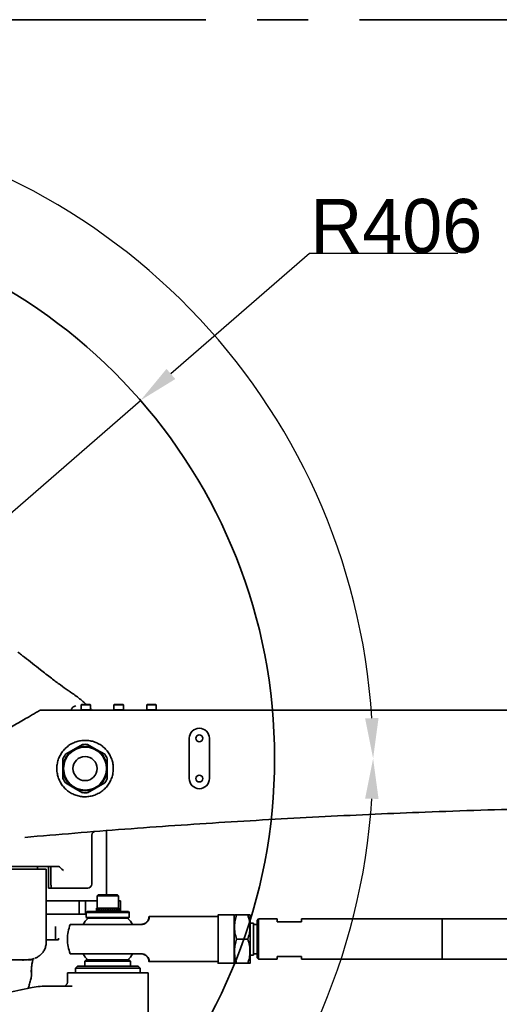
# Model space of a CAD drawing. Header units: millimetres. Extents: x 7702 to 16913, y -3294 to 4428.
# Tile 20 of 88: x 10723 to 11080, y -309 to 424. Entities that reach past the tile are written whole.
import ezdxf

# ---------------------------------------------------------------- set-up
doc = ezdxf.new("R2010")
doc.units = ezdxf.units.MM
doc.header["$LTSCALE"] = 6
doc.header["$PDSIZE"] = -1
doc.linetypes.add('CENTER', pattern=[50.8, 31.75, -6.35, 6.35, -6.35])
doc.layers.add('标注层', color=150, linetype='Continuous')
doc.layers.add('粗实线层', color=7, linetype='Continuous', lineweight=35)
doc.dimstyles.new('ISO-25', dxfattribs={"dimtxt": 40, "dimasz": 30, "dimexe": 10, "dimexo": 0.625, "dimtad": 1, "dimtoh": 1, "dimdec": 1, "dimtxsty": 'Standard', "dimcen": 2.5, "dimclrd": 1, "dimclre": 1, "dimclrt": 4, "dimadec": 0, "dimazin": 0, "dimtfac": 1, "dimtdec": 1, "dimtmove": 0, "dimatfit": 3, "dimfxl": 1, "dimarcsym": 0})

# ---------------------------------------------------------------- blocks, each defined once
blk = doc.blocks.new('*D31')
at = {"layer": 'Defpoints', "color": 0, "transparency": 16777216}
for p in [(12209.09, 290.79), (10506.46, -126.39)]:
    blk.add_point(p, dxfattribs=at)
at = {"layer": '标注层', "color": 1, "lineweight": -2, "transparency": 16777216}
blk.add_line((11413.82, 95.93), (12179.95, 283.65), dxfattribs=at)
at = {"layer": '标注层', "color": 1, "transparency": 16777216}
blk.add_solid([(12178.76, 288.51), (12181.14, 278.8), (12209.09, 290.79)], dxfattribs=at)
at = {"layer": '标注层', "color": 4, "transparency": 16777216, "insert": (11404.76, 135.54), "char_height": 40, "attachment_point": 1, "rotation": 13.76741}
blk.add_mtext('R1753', dxfattribs=at)
blk = doc.blocks.new('*D32')
at = {"layer": 'Defpoints', "color": 0, "transparency": 16777216}
for p in [(10812.7, 140.17), (10506.46, -126.39)]:
    blk.add_point(p, dxfattribs=at)
at = {"layer": '标注层', "color": 1, "lineweight": -2, "transparency": 16777216}
for p, q in [((10938.41, 249.59), (10835.33, 159.87)), ((11048.75, 249.59), (10938.41, 249.59)), ((10506.46, -126.39), (10812.7, 140.17))]:
    blk.add_line(p, q, dxfattribs=at)
at = {"layer": '标注层', "color": 1, "transparency": 16777216}
blk.add_solid([(10832.04, 163.64), (10838.61, 156.09), (10812.7, 140.17)], dxfattribs=at)
at = {"layer": '标注层', "color": 4, "transparency": 16777216, "insert": (10939.03, 290.21), "char_height": 40, "attachment_point": 1}
blk.add_mtext('R406', dxfattribs=at)
blk = doc.blocks.new('*D33')
at = {"layer": 'Defpoints', "color": 0, "transparency": 16777216}
for p in [(10769.83, 274.04), (8780.09, 178.02), (10106.62, -55.89), (8477.05, -126.39), (12376.05, -126.39)]:
    blk.add_point(p, dxfattribs=at)
at = {"layer": '标注层', "color": 1, "lineweight": -2, "transparency": 16777216}
blk.add_arc((10506.46, -126.39), 479.28, 3.58695, 166.41305, dxfattribs=at)
at = {"layer": '标注层', "color": 1, "transparency": 16777216}
for points in [[(10045.48, -14.82), (10035.7, -12.77), (10034.46, -43.16)], [(10989.8, -96.25), (10979.8, -96.56), (10985.74, -126.39)]]:
    blk.add_solid(points, dxfattribs=at)
at = {"layer": '标注层', "color": 4, "transparency": 16777216, "insert": (10453.55, 393.23), "char_height": 40, "attachment_point": 1, "rotation": 0.31398}
blk.add_mtext('{\\C3;170°}', dxfattribs=at)
blk = doc.blocks.new('*D34')
at = {"layer": 'Defpoints', "color": 0, "transparency": 16777216}
for p in [(8477.05, -126.39), (12376.05, -126.39), (10106.62, -196.89), (8780.09, -430.79), (10769.83, -526.82)]:
    blk.add_point(p, dxfattribs=at)
at = {"layer": '标注层', "color": 1, "lineweight": -2, "transparency": 16777216}
blk.add_arc((10506.46, -126.39), 479.28, 193.58695, 356.41305, dxfattribs=at)
at = {"layer": '标注层', "color": 1, "transparency": 16777216}
for points in [[(10979.8, -156.22), (10989.8, -156.53), (10985.74, -126.39)], [(10035.7, -240), (10045.48, -237.96), (10034.46, -209.61)]]:
    blk.add_solid(points, dxfattribs=at)
at = {"layer": '标注层', "color": 4, "transparency": 16777216, "insert": (10459.87, -565.42), "char_height": 40, "attachment_point": 1, "rotation": 0.45271}
blk.add_mtext('{\\C3;170°}', dxfattribs=at)

msp = doc.modelspace()

# ---------------------------------------------------------------- linework, layer by layer
at = {"color": 7, "linetype": 'Continuous', "lineweight": 35}
for p, q in [((10768.84, -86.09), (10768.49, -86.44)), ((10768.49, -86.44), (10768.49, -90.09)), ((10775.49, -86.44), (10768.49, -86.44)), ((10768.84, -86.09), (10775.14, -86.09)), ((10775.49, -86.44), (10775.14, -86.09)), ((10775.49, -90.09), (10775.49, -86.44)), ((10793.31, -86.09), (10792.96, -86.44)), ((10792.96, -86.44), (10792.96, -90.09)), ((10799.96, -86.44), (10792.96, -86.44)), ((10793.31, -86.09), (10799.61, -86.09)), ((10799.96, -86.44), (10799.61, -86.09)), ((10799.96, -90.09), (10799.96, -86.44)), ((10817.77, -86.09), (10817.42, -86.44)), ((10817.42, -86.44), (10817.42, -90.09)), ((10824.42, -86.44), (10817.42, -86.44)), ((10817.77, -86.09), (10824.07, -86.09)), ((10824.42, -86.44), (10824.07, -86.09)), ((10824.42, -90.09), (10824.42, -86.44)), ((10739.03, -90.39), (11354.67, -90.39)), ((10768.19, -90.09), (10768.19, -90.39)), ((10768.92, -90.09), (10768.19, -90.09)), ((10775.79, -90.09), (10768.92, -90.09)), ((10775.79, -90.39), (10775.79, -90.09)), ((10776.61, -90.39), (10776.17, -89.91)), ((10792.66, -90.09), (10792.66, -90.39)), ((10796.96, -90.09), (10792.66, -90.09)), ((10800.26, -90.09), (10796.96, -90.09)), ((10800.26, -90.39), (10800.26, -90.09)), ((10817.12, -90.09), (10817.12, -90.39)), ((10820.51, -90.09), (10817.12, -90.09)), ((10824.72, -90.09), (10820.51, -90.09)), ((10824.72, -90.39), (10824.72, -90.09)), ((10763.21, -119.6), (10769.55, -115.94)), ((10773.36, -115.94), (10779.71, -119.6)), ((10848.96, -111.39), (10848.96, -141.39)), ((10863.96, -141.39), (10863.96, -111.39)), ((10756.86, -123.26), (10763.21, -119.6)), ((10779.71, -119.6), (10786.05, -123.26)), ((10754.96, -133.89), (10754.96, -126.56)), ((10787.96, -126.56), (10787.96, -133.89)), ((10754.96, -141.21), (10754.96, -133.89)), ((10787.96, -133.89), (10787.96, -141.21)), ((10763.21, -148.18), (10756.86, -144.52)), ((10786.05, -144.52), (10779.71, -148.18)), ((10769.55, -151.84), (10763.21, -148.18)), ((10779.71, -148.18), (10773.36, -151.84)), ((10787.46, -227.89), (10787.46, -180.13)), ((10776.46, -219.89), (10776.46, -183.7)), ((10751.91, -206.89), (10558.96, -206.89)), ((10742.46, -208.89), (10570.46, -208.89)), ((10735.96, -208.89), (10735.96, -206.89)), ((10742.46, -263.89), (10742.46, -208.89)), ((10744.14, -222.89), (10744.14, -206.89)), ((10746.07, -209.89), (10746.07, -219.89)), ((10751.91, -206.89), (10751.93, -206.89)), ((10744.14, -222.89), (10746.55, -222.89)), ((10772.16, -222.89), (10746.55, -222.89)), ((10773.46, -222.89), (10772.16, -222.89)), ((10780.38, -232.39), (10742.46, -232.39)), ((10766.96, -242.39), (10766.96, -232.39)), ((10771.67, -232.39), (10771.67, -242.39)), ((10781.18, -227.89), (10780.38, -228.69)), ((10780.38, -228.69), (10780.38, -237.89)), ((10796.38, -228.69), (10780.38, -228.69)), ((10781.18, -227.89), (10795.58, -227.89)), ((10796.38, -228.69), (10795.58, -227.89)), ((10796.38, -237.89), (10796.38, -228.69)), ((10796.38, -232.39), (10797.89, -232.39)), ((10797.89, -240.39), (10797.89, -232.39)), ((10772.98, -240.39), (10772.38, -240.99)), ((10772.38, -240.99), (10772.38, -244.79)), ((10781.14, -240.99), (10772.38, -240.99)), ((10772.98, -240.39), (10781.42, -240.39)), ((10780.08, -237.89), (10780.08, -239.2)), ((10796.14, -237.89), (10780.08, -237.89)), ((10780.08, -239.2), (10780.08, -240.39)), ((10780.09, -239.23), (10780.09, -239.14)), ((10780.09, -239.14), (10780.09, -239.23)), ((10780.37, -239.23), (10780.37, -239.14)), ((10780.37, -239.14), (10780.37, -239.23)), ((10780.99, -239.23), (10780.99, -239.14)), ((10780.99, -239.14), (10780.99, -239.23)), ((10804.38, -240.99), (10781.14, -240.99)), ((10781.42, -240.39), (10803.78, -240.39)), ((10781.94, -239.23), (10781.94, -239.14)), ((10781.94, -239.14), (10781.94, -239.23)), ((10783.17, -239.23), (10783.17, -239.14)), ((10783.17, -239.14), (10783.17, -239.23)), ((10784.63, -239.23), (10784.63, -239.14)), ((10784.63, -239.14), (10784.63, -239.23)), ((10786.25, -239.23), (10786.25, -239.14)), ((10786.25, -239.14), (10786.25, -239.23)), ((10787.97, -239.23), (10787.97, -239.14)), ((10787.97, -239.14), (10787.97, -239.14)), ((10787.97, -239.14), (10787.97, -239.23)), ((10789.7, -239.23), (10789.7, -239.14)), ((10789.7, -239.14), (10789.7, -239.23)), ((10789.7, -239.23), (10789.7, -239.23)), ((10791.37, -239.23), (10791.37, -239.14)), ((10791.37, -239.14), (10791.37, -239.23)), ((10792.92, -239.23), (10792.92, -239.14)), ((10792.92, -239.14), (10792.92, -239.23)), ((10794.26, -239.23), (10794.26, -239.14)), ((10794.26, -239.14), (10794.26, -239.23)), ((10795.35, -239.23), (10795.35, -239.14)), ((10795.35, -239.14), (10795.35, -239.23)), ((10796.68, -237.89), (10796.14, -237.89)), ((10796.14, -239.23), (10796.14, -239.14)), ((10796.14, -239.14), (10796.14, -239.23)), ((10796.58, -239.23), (10796.58, -239.14)), ((10796.58, -239.14), (10796.58, -239.23)), ((10796.68, -239.2), (10796.68, -237.89)), ((10796.68, -240.39), (10796.68, -239.2)), ((10804.38, -240.99), (10803.78, -240.39)), ((10804.38, -244.79), (10804.38, -240.99)), ((10742.46, -242.39), (10751.69, -242.39)), ((10751.69, -242.39), (10772.38, -242.39)), ((10772.38, -244.79), (10772.98, -245.39)), ((10772.38, -244.79), (10781.14, -244.79)), ((10781.42, -245.39), (10772.98, -245.39)), ((10781.14, -244.79), (10804.38, -244.79)), ((10803.78, -245.39), (10781.42, -245.39)), ((10803.78, -245.39), (10804.38, -244.79)), ((10870.18, -244.14), (10819.21, -244.14)), ((10870.38, -278.69), (10870.38, -243.09)), ((10882.18, -242.89), (10870.58, -242.89)), ((10882.6, -242.89), (10882.38, -243.26)), ((10882.38, -278.69), (10882.38, -243.09)), ((10884.2, -242.89), (10892.56, -242.89)), ((10894.38, -243.26), (10894.16, -242.89)), ((10894.38, -260.89), (10894.38, -243.26)), ((10896.88, -248.89), (10894.38, -248.89)), ((10896.88, -272.89), (10896.88, -248.89)), ((10900.38, -245.89), (10899.38, -246.89)), ((10899.38, -274.89), (10899.38, -246.89)), ((10914.38, -245.89), (10900.38, -245.89)), ((10900.38, -245.89), (10900.38, -275.89)), ((10914.38, -247.89), (10914.38, -245.89)), ((10932.38, -247.89), (10914.38, -247.89)), ((11374.38, -245.89), (10932.38, -245.89)), ((10932.38, -245.89), (10932.38, -247.89)), ((11037.06, -245.89), (11037.06, -275.89)), ((10749.46, -261.39), (10749.46, -251.39)), ((10899.38, -249.89), (10896.88, -249.89)), ((10751.69, -261.39), (10751.69, -260.26)), ((10751.69, -260.26), (10751.7, -261.39)), ((10884.2, -260.89), (10892.56, -260.89)), ((10894.38, -278.51), (10894.38, -260.89)), ((10725.63, -276.5), (10724.86, -276.62)), ((10731.58, -275.98), (10731.58, -275.91)), ((10772.38, -276.39), (10771.38, -277.39)), ((10771.38, -277.39), (10771.38, -280.89)), ((10788.38, -277.39), (10771.38, -277.39)), ((10772.38, -276.39), (10788.38, -276.39)), ((10788.38, -276.39), (10804.38, -276.39)), ((10805.38, -277.39), (10788.38, -277.39)), ((10805.38, -277.39), (10804.38, -276.39)), ((10805.38, -280.89), (10805.38, -277.39)), ((10819.21, -277.64), (10870.18, -277.64)), ((10882.38, -278.51), (10882.6, -278.89)), ((10894.16, -278.89), (10894.38, -278.51)), ((10894.38, -272.89), (10896.88, -272.89)), ((10896.88, -271.89), (10899.38, -271.89)), ((10899.38, -274.89), (10900.38, -275.89)), ((10900.38, -275.89), (10914.38, -275.89)), ((10914.38, -273.89), (10932.38, -273.89)), ((10914.38, -275.89), (10914.38, -273.89)), ((10932.38, -273.89), (10932.38, -275.89)), ((10932.38, -275.89), (11374.38, -275.89)), ((10731.58, -287.36), (10731.58, -282.75)), ((10765.88, -280.89), (10764.38, -282.39)), ((10764.38, -282.39), (10764.38, -285.89)), ((10788.38, -282.39), (10764.38, -282.39)), ((10765.88, -280.89), (10788.38, -280.89)), ((10788.38, -280.89), (10810.88, -280.89)), ((10812.38, -282.39), (10788.38, -282.39)), ((10812.38, -282.39), (10810.88, -280.89)), ((10812.38, -285.89), (10812.38, -282.39)), ((10870.58, -278.89), (10882.18, -278.89)), ((10884.2, -278.89), (10892.56, -278.89)), ((10731.57, -287.35), (10731.58, -287.35)), ((10758.38, -285.89), (10758.38, -292.89)), ((10758.38, -285.89), (10818.38, -285.89)), ((10818.38, -321.89), (10818.38, -285.89)), ((10742.56, -295.89), (10761.32, -295.89)), ((10761.78, -295.93), (10761.32, -295.89))]:
    msp.add_line(p, q, dxfattribs=at)
at = {"color": 7, "linetype": 'Continuous', "lineweight": 35, "flags": 128}
for points in [[(10776.19, -89.88), (10776.13, -89.82), (10775.49, -89.31)], [(10813.04, -249.89), (10811.44, -249.89), (10809.54, -249.89), (10807.37, -249.89), (10804.96, -249.89), (10802.33, -249.89), (10799.52, -249.89), (10796.57, -249.89), (10793.52, -249.89), (10790.4, -249.89), (10787.25, -249.89), (10784.12, -249.89), (10781.05, -249.89), (10778.06, -249.89), (10775.21, -249.89), (10772.53, -249.89), (10770.05, -249.89), (10767.81, -249.89), (10765.83, -249.89), (10764.14, -249.89), (10762.76, -249.89), (10761.71, -249.89), (10761.01, -249.89), (10760.65, -249.89), (10760.61, -249.89)], [(10813.09, -249.9), (10813.07, -249.89), (10813.04, -249.89)], [(10733.59, -275.35), (10732.94, -275.59), (10732.51, -275.73)], [(10737.75, -272.96), (10738.03, -272.75), (10738.71, -272.12), (10738.79, -272.03), (10738.83, -271.99), (10738.85, -271.97), (10738.86, -271.96), (10738.87, -271.96), (10738.87, -271.96), (10738.87, -271.95), (10738.87, -271.95), (10738.87, -271.95), (10738.87, -271.95), (10738.87, -271.95), (10738.87, -271.95), (10738.87, -271.95)], [(10760.61, -271.89), (10760.65, -271.89), (10761.01, -271.89), (10761.71, -271.89), (10762.76, -271.89), (10764.14, -271.89), (10765.83, -271.89), (10767.81, -271.89), (10770.05, -271.89), (10772.53, -271.89), (10775.21, -271.89), (10778.06, -271.89), (10781.05, -271.89), (10784.12, -271.89), (10787.25, -271.89), (10790.4, -271.89), (10793.52, -271.89), (10796.57, -271.89), (10799.52, -271.89), (10802.33, -271.89), (10804.96, -271.89), (10807.37, -271.89), (10809.54, -271.89), (10811.44, -271.89), (10813.04, -271.89)], [(10813.09, -271.88), (10813.07, -271.89), (10813.04, -271.89)]]:
    msp.add_lwpolyline(points, dxfattribs=at)
at = {"color": 7, "linetype": 'Continuous', "lineweight": 35}
for centre, radius in [((10856.46, -111.39), 2.5), ((10771.46, -133.89), 16), ((10771.46, -133.89), 9), ((10856.46, -141.39), 2.5)]:
    msp.add_circle(centre, radius, dxfattribs=at)
for centre, radius, start, end in [((10739.03, -93.39), 3, 90, 120), ((10856.46, -111.39), 7.5, 0, 180), ((10771.46, -133.89), 18.05, 83.93619, 96.06381), ((10771.46, -133.89), 16.5, 120, 180), ((10771.46, -133.89), 18.05, 143.93619, 156.06381), ((10771.46, -133.89), 16.5, 60, 120), ((10771.46, -133.89), 16.5, 0, 60), ((10771.46, -133.89), 18.05, 23.93619, 36.06381), ((10771.46, -133.89), 16.5, 180, 240), ((10771.46, -133.89), 16.5, 300, 0), ((10771.46, -133.89), 18.05, 203.93619, 216.06381), ((10771.46, -133.89), 18.05, 323.93619, 336.06381), ((10856.46, -141.39), 7.5, 180, 0), ((10771.46, -133.89), 16.5, 240, 300), ((10771.46, -133.89), 18.05, 263.93619, 276.06381), ((10773.46, -219.89), 3, 270, 0), ((10788.38, -260.89), 21.43, 133.88949, 149.11617), ((10773.66, -245.59), 0.2, 90, 133.88949), ((10803.1, -245.59), 0.2, 46.11051, 90), ((10788.38, -260.89), 21.43, 30.88591, 46.11051), ((10870.18, -243.94), 0.2, 270, 0), ((10870.58, -243.09), 0.2, 90, 180), ((10882.18, -243.09), 0.2, 0, 90), ((10788.38, -260.89), 30, 158.75135, 180), ((10760.61, -250.09), 0.2, 90, 158.75135), ((10788.38, -260.89), 30, 180, 201.24865), ((10728.29, -262.45), 13.94, 272.5508, 287.74497), ((10760.61, -271.69), 0.2, 201.24865, 270), ((10788.38, -260.89), 21.43, 210.88383, 226.11051), ((10773.66, -276.19), 0.2, 226.11051, 270), ((10803.1, -276.19), 0.2, 270, 313.88949), ((10788.38, -260.89), 21.43, 313.88949, 329.11617), ((10870.18, -277.84), 0.2, 0, 90), ((10870.58, -278.69), 0.2, 180, 270), ((10882.18, -278.69), 0.2, 270, 0), ((10755.38, -292.89), 3, 270, 0)]:
    msp.add_arc(centre, radius, start, end, dxfattribs=at)
for centre, major_axis, ratio, start_param, end_param in [((10754.86, -209.89), (-2.99, 2.99), 0.087489, 4.625123, 6.166064), ((10788.38, -239.23), (8.3, -0.02), 0.052075, 3.141742, 3.196656), ((10788.38, -239.14), (8.3, 0.07), 0.051531, 3.141178, 3.196289), ((10788.38, -239.23), (8.3, -0.11), 0.050333, 3.197194, 3.406633), ((10788.38, -239.14), (8.3, -0.02), 0.052074, 3.196854, 3.406293), ((10788.38, -239.23), (8.3, -0.2), 0.046382, 3.407052, 3.616491), ((10788.38, -239.14), (8.3, -0.11), 0.05033, 3.406831, 3.616271), ((10788.38, -239.23), (8.3, -0.27), 0.040403, 3.616718, 3.826157), ((10788.38, -239.14), (8.3, -0.2), 0.046378, 3.616689, 3.826128), ((10788.38, -239.23), (8.3, -0.34), 0.032664, 3.826153, 4.035592), ((10788.38, -239.14), (8.3, -0.27), 0.040397, 3.826355, 4.035794), ((10788.38, -239.23), (8.3, -0.39), 0.023508, 4.035359, 4.244798), ((10788.38, -239.14), (8.3, -0.34), 0.032656, 4.035789, 4.245229), ((10788.38, -239.23), (8.3, -0.42), 0.013336, 4.244376, 4.453816), ((10788.38, -239.14), (8.3, -0.39), 0.023498, 4.244995, 4.454435), ((10788.38, -239.23), (8.3, -0.43), 0.002589, 4.453278, 4.662718), ((10788.38, -239.14), (8.3, -0.42), 0.013326, 4.454012, 4.663452), ((10788.38, -239.23), (8.3, -0.43), 0.008268, 1.411589, 1.621028), ((10788.38, -239.14), (8.3, -0.43), 0.002579, 4.662914, 4.872354), ((10788.38, -239.23), (8.3, -0.4), 0.01877, 1.202637, 1.412076), ((10788.38, -239.14), (8.3, -0.43), 0.008278, 1.201952, 1.411392), ((10788.38, -239.23), (8.3, -0.36), 0.028462, 0.993528, 1.202967), ((10788.38, -239.14), (8.3, -0.4), 0.01878, 0.993, 1.20244), ((10788.38, -239.23), (8.3, -0.31), 0.036922, 0.784204, 0.993644), ((10788.38, -239.14), (8.3, -0.36), 0.028471, 0.783891, 0.993331), ((10788.38, -239.23), (8.3, -0.24), 0.043777, 0.574646, 0.784085), ((10788.38, -239.14), (8.3, -0.31), 0.03693, 0.574568, 0.784007), ((10788.38, -239.23), (8.3, -0.15), 0.04872, 0.364872, 0.574312), ((10788.38, -239.14), (8.3, -0.24), 0.043783, 0.365009, 0.574448), ((10788.38, -239.23), (8.3, -0.07), 0.051529, 0.154941, 0.36438), ((10788.38, -239.14), (8.3, -0.15), 0.048724, 0.155235, 0.364674), ((10788.38, -239.23), (8.3, 0.02), 0.052075, 6.283036, 6.437562), ((10788.38, -239.14), (8.3, -0.07), 0.051531, 0.000414, 0.154743), ((10495.09, -323.77), (802.99, 165.08), 0.027218, 4.95617, 5.004667)]:
    msp.add_ellipse(centre, major_axis=major_axis, ratio=ratio, start_param=start_param, end_param=end_param, dxfattribs=at)
for points, knots in [([(10724.22, -49.3), (10724.19, -49.28), (10723.3, -48.57), (10722.37, -47.85), (10721.46, -47.16)], [0, 0, 0, 0, 0.027508, 1, 1, 1, 1]), ([(10759.12, -75.89), (10759.07, -75.85), (10757.01, -74.49), (10752.82, -71.45), (10745.92, -66.3), (10736.99, -59.38), (10729.6, -53.56), (10724.9, -49.85), (10724.21, -49.3)], [0, 0, 0, 0, 0.004535, 0.16682, 0.356592, 0.597405, 0.940719, 1, 1, 1, 1]), ([(10760.64, -76.9), (10760.54, -76.84), (10760.04, -76.5), (10759.55, -76.16), (10759.15, -75.89)], [0, 0, 0, 0, 0.199957, 1, 1, 1, 1]), ([(10772.28, -86.09), (10772.22, -86.03), (10771.24, -85.09), (10769.08, -83.21), (10765.75, -80.53), (10762.92, -78.43), (10761.11, -77.24), (10760.61, -76.91)], [0, 0, 0, 0, 0.01947, 0.304103, 0.59497, 0.887748, 1, 1, 1, 1]), ([(10761.12, -90.39), (10761.2, -90.1), (10761.41, -89.39), (10762.17, -88.4), (10763.24, -87.56), (10764.09, -87.24), (10764.52, -87.15), (10764.54, -87.15)], [0, 0, 0, 0, 0.185425, 0.450788, 0.716193, 0.988185, 1, 1, 1, 1]), ([(10716.74, -102.79), (10718.44, -101.81), (10721.84, -99.84), (10726.33, -97.26), (10730.14, -95.05), (10732.77, -93.53), (10734.72, -92.41), (10736.16, -91.58), (10737.29, -90.92), (10737.45, -90.83), (10737.53, -90.79)], [0, 0, 0, 0, 0.201564, 0.402965, 0.54193, 0.680566, 0.755532, 0.830325, 0.924719, 1, 1, 1, 1]), ([(10792.46, -133.89), (10792.4, -132.71), (10792.28, -130.35), (10791.36, -126.91), (10789.91, -123.67), (10787.94, -120.71), (10785.49, -118.14), (10782.65, -116), (10779.49, -114.38), (10776.1, -113.3), (10772.58, -112.82), (10769.03, -112.93), (10765.54, -113.64), (10762.22, -114.92), (10759.17, -116.74), (10756.46, -119.05), (10754.18, -121.78), (10752.39, -124.85), (10751.15, -128.18), (10750.47, -131.67), (10750.4, -135.22), (10750.92, -138.74), (10752.03, -142.11), (10753.68, -145.26), (10755.85, -148.08), (10758.44, -150.5), (10761.42, -152.44), (10764.67, -153.87), (10768.13, -154.72), (10771.67, -154.99), (10775.21, -154.65), (10778.65, -153.73), (10781.87, -152.23), (10784.81, -150.23), (10787.36, -147.75), (10789.47, -144.88), (10791.05, -141.7), (10792.21, -138.02), (10792.37, -135.36), (10792.46, -133.89)], [0, 0, 0, 0, 0.026821, 0.053642, 0.080463, 0.107283, 0.134115, 0.160946, 0.187799, 0.214652, 0.241522, 0.268393, 0.295269, 0.322146, 0.349016, 0.375885, 0.40274, 0.429594, 0.456432, 0.483269, 0.510094, 0.53692, 0.563741, 0.590563, 0.617391, 0.644219, 0.671062, 0.697904, 0.724764, 0.751623, 0.778496, 0.805369, 0.832246, 0.859122, 0.885988, 0.912854, 0.9397, 0.966546, 1, 1, 1, 1]), ([(11354.68, -162.68), (11340.97, -162.49), (11313.54, -162.1), (11272.35, -161.87), (11231.13, -161.89), (11189.86, -162.21), (11148.55, -162.8), (11107.2, -163.68), (11065.83, -164.84), (11013.43, -166.67), (10950, -169.49), (10875.53, -173.73), (10801.03, -178.83), (10751.38, -183.01), (10726.55, -185.1)], [0, 0, 0, 0, 0.065725, 0.13145, 0.197197, 0.262945, 0.328761, 0.394578, 0.460417, 0.526257, 0.644625, 0.762993, 0.881497, 1, 1, 1, 1]), ([(10776.48, -183.7), (10776.47, -183.65), (10776.43, -183.3), (10776.6, -182.69), (10776.94, -182), (10777.38, -181.5), (10777.84, -181.15), (10778.27, -180.93), (10778.56, -180.82), (10778.7, -180.79), (10778.71, -180.79)], [0, 0, 0, 0, 0.038618, 0.265802, 0.457563, 0.624614, 0.769566, 0.892073, 0.990167, 1, 1, 1, 1]), ([(10745.5, -206.89), (10745.57, -206.92), (10745.71, -206.99), (10745.88, -207.5), (10746, -208.27), (10746.07, -209.11), (10746.07, -209.67), (10746.07, -209.89)], [0, 0, 0, 0, 0.214661, 0.429326, 0.643929, 0.85856, 1, 1, 1, 1]), ([(10746.55, -222.89), (10746.5, -222.86), (10746.4, -222.79), (10746.26, -222.27), (10746.15, -221.51), (10746.08, -220.67), (10746.08, -220.11), (10746.07, -219.89)], [0, 0, 0, 0, 0.214661, 0.429326, 0.643929, 0.85856, 1, 1, 1, 1]), ([(10819.21, -244.14), (10819.21, -244.21), (10819.21, -244.33), (10819.1, -245.29), (10818.71, -246.5), (10817.99, -247.69), (10817.02, -248.67), (10815.9, -249.39), (10814.66, -249.85), (10813.8, -249.92), (10813.37, -249.96)], [0, 0, 0, 0, 0.198724, 0.386167, 0.542057, 0.664309, 0.763277, 0.848399, 0.926011, 1, 1, 1, 1]), ([(10819.01, -244.33), (10819.01, -244.4), (10819.01, -244.52), (10818.91, -245.43), (10818.53, -246.58), (10817.83, -247.72), (10816.9, -248.66), (10815.81, -249.34), (10814.62, -249.79), (10813.78, -249.85), (10813.37, -249.89)], [0, 0, 0, 0, 0.200621, 0.389373, 0.545658, 0.66761, 0.765903, 0.850187, 0.926906, 1, 1, 1, 1]), ([(10819.01, -244.33), (10819.02, -244.31), (10819.02, -244.27), (10819.05, -244.22), (10819.07, -244.2), (10819.08, -244.19)], [0, 0, 0, 0, 0.479376, 0.737018, 1, 1, 1, 1]), ([(10819.22, -244.14), (10819.19, -244.14), (10819.15, -244.14), (10819.11, -244.17), (10819.09, -244.19), (10819.08, -244.19)], [0, 0, 0, 0, 0.47938, 0.737021, 1, 1, 1, 1]), ([(10884.2, -260.89), (10883.74, -259.33), (10882.8, -256.17), (10882.46, -251.49), (10882.96, -247.01), (10883.79, -244.27), (10884.2, -242.89)], [0, 0, 0, 0, 0.26461, 0.534957, 0.765348, 1, 1, 1, 1]), ([(10884.2, -242.89), (10883.97, -242.89), (10883.28, -242.89), (10882.61, -242.89), (10882.69, -242.89), (10882.71, -242.89)], [0, 0, 0, 0, 0.259631, 0.758783, 1, 1, 1, 1]), ([(10892.56, -242.89), (10893.02, -244.45), (10893.96, -247.61), (10894.3, -252.29), (10893.8, -256.76), (10892.97, -259.5), (10892.56, -260.89)], [0, 0, 0, 0, 0.26461, 0.534957, 0.765348, 1, 1, 1, 1]), ([(10894.05, -242.89), (10894.08, -242.89), (10894.15, -242.89), (10893.49, -242.89), (10892.79, -242.89), (10892.56, -242.89)], [0, 0, 0, 0, 0.228377, 0.740364, 1, 1, 1, 1]), ([(10813.28, -249.89), (10813.26, -249.89), (10813.21, -249.89), (10813.14, -249.89), (10813.11, -249.89), (10813.09, -249.9)], [0, 0, 0, 0, 0.255636, 0.508175, 1, 1, 1, 1]), ([(10813.37, -249.89), (10813.35, -249.89), (10813.32, -249.89), (10813.28, -249.89), (10813.27, -249.89)], [0, 0, 0, 0, 0.527105, 1, 1, 1, 1]), ([(10742.46, -261.39), (10743.14, -261.39), (10745.08, -261.39), (10748.12, -261.39), (10750.55, -261.39), (10751.7, -261.39)], [0, 0, 0, 0, 0.221398, 0.627188, 1, 1, 1, 1]), ([(10884.2, -278.89), (10883.74, -277.33), (10882.8, -274.17), (10882.46, -269.49), (10882.96, -265.01), (10883.79, -262.27), (10884.2, -260.89)], [0, 0, 0, 0, 0.26461, 0.534957, 0.765348, 1, 1, 1, 1]), ([(10892.56, -260.89), (10893.02, -262.45), (10893.96, -265.61), (10894.3, -270.29), (10893.8, -274.76), (10892.97, -277.5), (10892.56, -278.89)], [0, 0, 0, 0, 0.26461, 0.534957, 0.765348, 1, 1, 1, 1]), ([(10738.62, -272.21), (10738.66, -272.17), (10739.05, -271.86), (10739.73, -271.11), (10740.62, -269.96), (10741.36, -268.67), (10741.96, -267.24), (10742.32, -265.69), (10742.5, -264.54), (10742.45, -263.94), (10742.45, -263.89)], [0, 0, 0, 0, 0.022722, 0.214384, 0.385053, 0.543193, 0.69458, 0.84268, 0.988592, 1, 1, 1, 1]), ([(10710.71, -276.38), (10711.45, -276.38), (10714.28, -276.38), (10718.22, -276.36), (10722.52, -276.33), (10725.83, -276.28), (10728.33, -276.2), (10730, -276.1), (10731.1, -275.99), (10731.83, -275.88), (10732.34, -275.78), (10732.66, -275.68), (10732.79, -275.64)], [0, 0, 0, 0, 0.053624, 0.2062448, 0.3547773, 0.4966515, 0.6291904, 0.7495059, 0.8299657, 0.9006706, 0.9603837, 1, 1, 1, 1]), ([(10728.17, -276.39), (10728.19, -276.39), (10728.23, -276.39), (10728.25, -276.39), (10728.26, -276.39)], [0, 0, 0, 0, 0.5505257, 1, 1, 1, 1]), ([(10731.48, -285.38), (10731.47, -285.06), (10731.46, -284.05), (10731.62, -282.04), (10731.84, -280.01), (10732.09, -278.72), (10732.16, -278.37)], [0, 0, 0, 0, 0.161618, 0.508851, 0.868441, 1, 1, 1, 1]), ([(10731.77, -275.98), (10731.84, -275.96), (10731.97, -275.91), (10732.24, -275.81), (10732.37, -275.76)], [0, 0, 0, 0, 0.51696, 1, 1, 1, 1]), ([(10732.14, -278.51), (10732.23, -278.03), (10732.41, -277.12), (10732.68, -276.13), (10732.82, -275.73), (10732.87, -275.58)], [0, 0, 0, 0, 0.400127, 0.7778, 1, 1, 1, 1]), ([(10734.15, -275.09), (10734.3, -275.03), (10734.62, -274.92), (10735.36, -274.6), (10736.48, -273.96), (10737.33, -273.33), (10737.68, -273.01), (10737.74, -272.96)], [0, 0, 0, 0, 0.225083, 0.493247, 0.721762, 0.954542, 1, 1, 1, 1]), ([(10734.42, -274.97), (10734.51, -274.93), (10734.66, -274.87), (10734.87, -274.77), (10734.94, -274.73)], [0, 0, 0, 0, 0.674278, 1, 1, 1, 1]), ([(10813.09, -271.88), (10813.11, -271.88), (10813.14, -271.88), (10813.21, -271.89), (10813.26, -271.89), (10813.28, -271.89)], [0, 0, 0, 0, 0.491825, 0.744364, 1, 1, 1, 1]), ([(10813.27, -271.89), (10813.29, -271.89), (10813.32, -271.89), (10813.36, -271.89), (10813.37, -271.89)], [0, 0, 0, 0, 0.589106, 1, 1, 1, 1]), ([(10813.37, -271.82), (10813.8, -271.85), (10814.66, -271.93), (10815.9, -272.39), (10817.02, -273.1), (10817.99, -274.09), (10818.71, -275.27), (10819.1, -276.5), (10819.21, -277.36), (10819.22, -277.75), (10819.21, -277.64), (10819.21, -277.64)], [0, 0, 0, 0, 0.073983, 0.151596, 0.236721, 0.335686, 0.457935, 0.613827, 0.801274, 0.999998, 1, 1, 1, 1]), ([(10813.37, -271.89), (10813.78, -271.92), (10814.62, -271.99), (10815.81, -272.43), (10816.9, -273.12), (10817.83, -274.06), (10818.53, -275.19), (10818.91, -276.35), (10819.01, -277.26), (10819.01, -277.38), (10819.01, -277.44)], [0, 0, 0, 0, 0.073087, 0.149808, 0.234095, 0.332386, 0.454333, 0.610621, 0.799376, 1, 1, 1, 1]), ([(10819.08, -277.58), (10819.07, -277.57), (10819.05, -277.55), (10819.02, -277.51), (10819.02, -277.47), (10819.01, -277.44)], [0, 0, 0, 0, 0.2629822, 0.520624, 1, 1, 1, 1]), ([(10819.08, -277.58), (10819.09, -277.59), (10819.11, -277.61), (10819.15, -277.63), (10819.19, -277.64), (10819.22, -277.64)], [0, 0, 0, 0, 0.262979, 0.52062, 1, 1, 1, 1]), ([(10882.71, -278.89), (10882.68, -278.89), (10882.61, -278.89), (10883.26, -278.89), (10883.97, -278.89), (10884.2, -278.89)], [0, 0, 0, 0, 0.228377, 0.740364, 1, 1, 1, 1]), ([(10892.56, -278.89), (10892.79, -278.89), (10893.48, -278.89), (10894.15, -278.89), (10894.07, -278.89), (10894.05, -278.89)], [0, 0, 0, 0, 0.259631, 0.758783, 1, 1, 1, 1]), ([(10729.25, -297.46), (10729.49, -296.63), (10730.03, -294.79), (10730.71, -292.27), (10731.15, -290.47), (10731.27, -289.94)], [0, 0, 0, 0, 0.368535, 0.8163143, 1, 1, 1, 1]), ([(10731.25, -290.04), (10731.3, -289.85), (10731.42, -289.38), (10731.52, -288.66), (10731.58, -287.96), (10731.58, -287.54), (10731.58, -287.35)], [0, 0, 0, 0, 0.2115908, 0.5325877, 0.7971135, 1, 1, 1, 1]), ([(10731.31, -289.78), (10731.3, -289.84), (10731.3, -289.9), (10731.28, -289.95), (10731.28, -289.95)], [0, 0, 0, 0, 0.992936, 1, 1, 1, 1]), ([(10730.76, -297.14), (10732.71, -296.78), (10736.62, -296.05), (10740.57, -295.94), (10742.56, -295.89)], [0, 0, 0, 0, 0.497426, 1, 1, 1, 1])]:
    msp.add_open_spline(points, degree=3, knots=knots, dxfattribs=at)
at = {"layer": '粗实线层', "color": 2, "linetype": 'CENTER'}
msp.add_line((8841.97, 423.61), (12170.94, 423.61), dxfattribs=at)
at = {"layer": '粗实线层'}
msp.add_arc((10506.46, -126.39), 406, 190, 170, dxfattribs=at)
msp.add_arc((10506.46, -126.39), 406, 190, 170, dxfattribs=at)

# ---------------------------------------------------------------- dimensions: what is measured, and where the dimension line sits
at = {"layer": '标注层'}
for base, line1, line2, picture, middle in [((10769.83, 274.04), ((12376.05, -126.39), (8477.05, -126.39)), ((10106.62, -55.89), (8780.09, 178.02)), '*D33', (10503.83, 352.88)), ((10769.83, -526.82), ((10106.62, -196.89), (8780.09, -430.79)), ((12376.05, -126.39), (8477.05, -126.39)), '*D34', (10510.24, -605.65))]:
    dim = msp.add_angular_dim_2l(base=base, line1=line1, line2=line2, text='{\\C3;<>}', dimstyle='ISO-25', dxfattribs=at)
    dim.commit()
    dim.dimension.update_dxf_attribs({"geometry": picture, "text_midpoint": middle, "dimtype": 162})
for mpoint, picture, middle in [((10812.7, 140.17), '*D32', (10993.89, 249.59)), ((12209.09, 290.79), '*D31', (11481.27, 112.46))]:
    dim = msp.add_radius_dim(center=(10506.46, -126.39), mpoint=mpoint, dimstyle='ISO-25', dxfattribs=at)
    dim.commit()
    dim.dimension.update_dxf_attribs({"geometry": picture, "text_midpoint": middle, "dimtype": 164})

doc.saveas('drawing.dxf')
